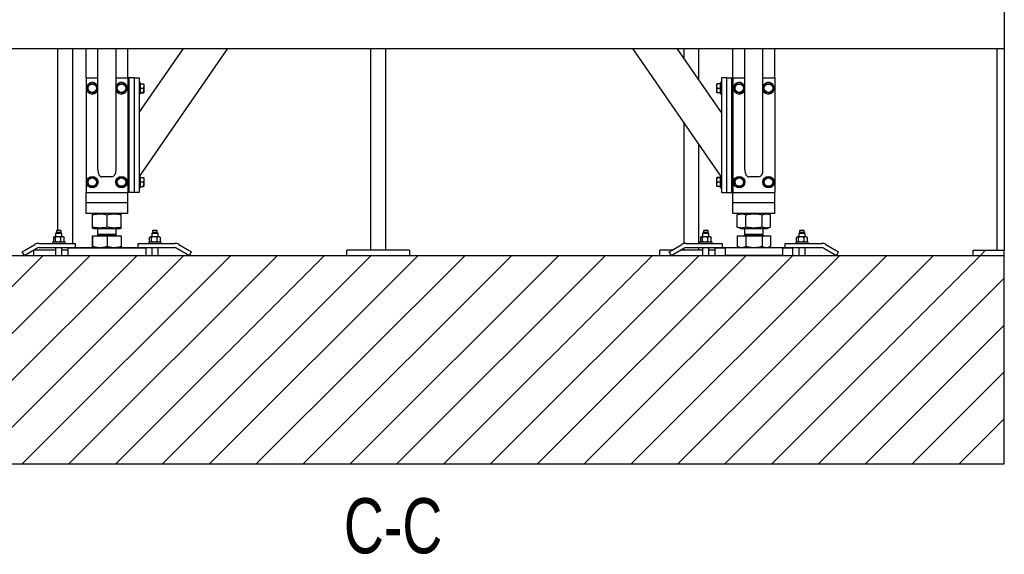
# Model space of a CAD drawing. Header units: millimetres. Extents: x 5 to 589, y 5 to 415.
# Tile 65 of 67: x 364 to 459, y 310 to 361. Entities that reach past the tile are written whole.
import ezdxf

# ---------------------------------------------------------------- set-up
doc = ezdxf.new("R2010")
doc.units = ezdxf.units.MM
doc.layers.add('NOTES', color=6, linetype='Continuous')
doc.layers.add('TRAIT-FINS', color=9, linetype='Continuous')
doc.layers.add('TRAIT-FORT', color=4, linetype='Continuous', lineweight=25)
doc.styles.add('SLDTEXTSTYLE0', font='TXT', dxfattribs={"width": 0.75})

# ---------------------------------------------------------------- blocks, each defined once
blk = doc.blocks.new('SW_HATCH_0')
at = {"layer": 'TRAIT-FINS', "color": 0}
for p, q in [((116.743, 0), (116.243, -0.5)), ((26.441, -0.5), (6.441, -20.5)), ((30.931, -0.5), (10.931, -20.5)), ((35.421, -0.5), (15.421, -20.5)), ((39.911, -0.5), (19.911, -20.5)), ((44.401, -0.5), (24.401, -20.5)), ((48.891, -0.5), (28.891, -20.5)), ((53.382, -0.5), (33.382, -20.5)), ((57.872, -0.5), (37.872, -20.5)), ((62.362, -0.5), (42.362, -20.5)), ((66.852, -0.5), (46.852, -20.5)), ((71.342, -0.5), (51.342, -20.5)), ((75.832, -0.5), (55.832, -20.5)), ((80.322, -0.5), (60.322, -20.5)), ((84.812, -0.5), (64.812, -20.5)), ((89.303, -0.5), (69.303, -20.5)), ((93.793, -0.5), (73.793, -20.5)), ((98.283, -0.5), (78.283, -20.5)), ((102.773, -0.5), (82.773, -20.5)), ((107.263, -0.5), (87.263, -20.5)), ((111.753, -0.5), (91.753, -20.5)), ((116.243, -0.5), (96.243, -20.5)), ((118.532, -2.701), (100.733, -20.5)), ((118.532, -7.191), (105.224, -20.5)), ((118.532, -11.682), (109.714, -20.5)), ((118.532, -16.172), (114.204, -20.5))]:
    blk.add_line(p, q, dxfattribs=at)

msp = doc.modelspace()

# ---------------------------------------------------------------- linework, layer by layer
at = {"layer": 'TRAIT-FORT', "color": 4, "linetype": 'Continuous', "lineweight": 25}
for p, q in [((458.687, 362.065), (458.687, 358.26)), ((338.687, 358.26), (458.687, 358.26)), ((367.962, 358.26), (367.962, 340.787)), ((369.412, 339.562), (369.412, 358.26)), ((370.687, 355.437), (370.687, 358.26)), ((371.812, 346.642), (371.812, 358.26)), ((373.562, 346.642), (373.562, 358.26)), ((374.687, 355.437), (374.687, 358.26)), ((375.787, 352.105), (380.028, 358.26)), ((375.821, 345.987), (384.279, 358.26)), ((397.962, 358.26), (397.962, 338.912)), ((399.412, 338.912), (399.412, 358.26)), ((431.552, 345.987), (423.094, 358.26)), ((431.587, 352.105), (427.345, 358.26)), ((427.962, 358.26), (427.962, 357.365)), ((429.412, 355.261), (429.412, 358.26)), ((432.687, 355.437), (432.687, 358.26)), ((433.812, 346.642), (433.812, 358.26)), ((435.562, 346.642), (435.562, 358.26)), ((436.687, 355.437), (436.687, 358.26)), ((457.962, 358.26), (457.962, 338.912)), ((458.687, 358.26), (458.687, 338.912)), ((370.687, 355.437), (371.812, 355.437)), ((370.687, 355.437), (370.687, 344.437)), ((373.562, 355.437), (374.687, 355.437)), ((374.687, 355.437), (374.787, 355.437)), ((374.687, 355.437), (374.687, 344.437)), ((374.787, 355.437), (374.787, 344.437)), ((375.287, 355.437), (374.787, 355.437)), ((375.287, 355.437), (375.287, 344.437)), ((375.287, 355.437), (375.787, 355.437)), ((375.787, 355.437), (375.787, 344.437)), ((375.887, 354.987), (375.787, 354.987)), ((375.887, 354.987), (375.887, 354.455)), ((375.887, 354.872), (376.186, 354.872)), ((376.237, 354.841), (376.224, 354.864)), ((376.237, 354.841), (376.237, 354.249)), ((431.15, 354.864), (431.137, 354.841)), ((431.137, 354.034), (431.137, 354.841)), ((431.487, 354.872), (431.187, 354.872)), ((431.487, 354.853), (431.187, 354.853)), ((431.587, 354.987), (431.487, 354.987)), ((431.487, 353.887), (431.487, 354.987)), ((431.587, 355.437), (431.587, 344.437)), ((432.087, 355.437), (431.587, 355.437)), ((432.087, 344.437), (432.087, 355.437)), ((432.087, 355.437), (432.587, 355.437)), ((432.587, 344.437), (432.587, 355.437)), ((432.587, 355.437), (432.687, 355.437)), ((432.687, 355.437), (432.687, 344.437)), ((432.687, 355.437), (433.812, 355.437)), ((435.562, 355.437), (436.687, 355.437)), ((436.687, 355.437), (436.687, 344.437)), ((375.787, 353.887), (375.887, 353.887)), ((375.887, 354.456), (376.186, 354.456)), ((375.887, 354.455), (375.887, 353.887)), ((375.887, 354.022), (376.186, 354.022)), ((375.887, 354.003), (376.186, 354.003)), ((376.224, 354.011), (376.237, 354.034)), ((376.237, 354.249), (376.237, 354.034)), ((431.137, 354.034), (431.15, 354.011)), ((431.487, 354.419), (431.187, 354.419)), ((431.487, 354.003), (431.187, 354.003)), ((431.487, 353.887), (431.587, 353.887)), ((427.962, 351.197), (427.962, 339.53)), ((429.412, 339.562), (429.412, 349.093)), ((373.162, 345.937), (372.212, 345.937)), ((375.887, 345.987), (375.787, 345.987)), ((375.887, 345.987), (375.887, 345.455)), ((375.887, 345.872), (376.186, 345.872)), ((375.887, 345.456), (376.186, 345.456)), ((375.887, 345.455), (375.887, 344.887)), ((376.237, 345.841), (376.224, 345.864)), ((376.237, 345.841), (376.237, 345.249)), ((431.15, 345.864), (431.137, 345.841)), ((431.137, 345.034), (431.137, 345.841)), ((431.487, 345.872), (431.187, 345.872)), ((431.487, 345.853), (431.187, 345.853)), ((431.487, 345.419), (431.187, 345.419)), ((431.587, 345.987), (431.487, 345.987)), ((431.487, 344.887), (431.487, 345.987)), ((435.162, 345.937), (434.212, 345.937)), ((370.687, 343.437), (370.687, 344.437)), ((370.687, 344.437), (374.687, 344.437)), ((374.787, 344.437), (374.687, 344.437)), ((374.687, 343.437), (374.687, 344.437)), ((375.287, 344.437), (374.787, 344.437)), ((375.787, 344.437), (375.287, 344.437)), ((375.787, 344.887), (375.887, 344.887)), ((375.887, 345.022), (376.186, 345.022)), ((375.887, 345.003), (376.186, 345.003)), ((376.224, 345.011), (376.237, 345.034)), ((376.237, 345.249), (376.237, 345.034)), ((431.137, 345.034), (431.15, 345.011)), ((431.487, 345.003), (431.187, 345.003)), ((431.487, 344.887), (431.587, 344.887)), ((431.587, 344.437), (432.087, 344.437)), ((432.087, 344.437), (432.587, 344.437)), ((432.687, 344.437), (432.587, 344.437)), ((432.687, 343.437), (432.687, 344.437)), ((432.687, 344.437), (436.687, 344.437)), ((436.687, 343.437), (436.687, 344.437)), ((370.687, 342.437), (370.687, 343.437)), ((371.087, 343.437), (370.687, 343.437)), ((374.287, 343.437), (371.087, 343.437)), ((374.687, 343.437), (374.287, 343.437)), ((374.687, 342.437), (374.687, 343.437)), ((432.687, 342.437), (432.687, 343.437)), ((433.087, 343.437), (432.687, 343.437)), ((436.287, 343.437), (433.087, 343.437)), ((436.687, 343.437), (436.287, 343.437)), ((436.687, 342.437), (436.687, 343.437)), ((371.087, 342.437), (370.687, 342.437)), ((374.287, 342.437), (371.087, 342.437)), ((371.302, 341.119), (371.302, 342.306)), ((371.425, 342.437), (371.311, 342.391)), ((371.321, 341.119), (371.321, 342.306)), ((372.706, 341.119), (372.706, 342.306)), ((374.063, 342.391), (373.948, 342.437)), ((374.071, 341.119), (374.071, 342.306)), ((374.687, 342.437), (374.287, 342.437)), ((433.087, 342.437), (432.687, 342.437)), ((436.287, 342.437), (433.087, 342.437)), ((433.111, 342.31), (433.099, 342.306)), ((433.099, 341.119), (433.099, 342.306)), ((433.425, 342.437), (433.11, 342.31)), ((433.909, 341.119), (433.909, 342.306)), ((435.497, 341.119), (435.497, 342.306)), ((436.263, 342.31), (435.948, 342.437)), ((436.274, 341.119), (436.274, 342.306)), ((436.687, 342.437), (436.287, 342.437)), ((367.877, 340.787), (367.852, 340.762)), ((367.852, 340.762), (367.852, 340.587)), ((368.302, 340.762), (367.852, 340.762)), ((368.277, 340.787), (367.877, 340.787)), ((368.302, 340.762), (368.277, 340.787)), ((368.302, 340.587), (368.302, 340.762)), ((371.311, 341.034), (371.425, 340.987)), ((371.425, 340.987), (373.948, 340.987)), ((371.787, 340.987), (371.787, 340.446)), ((373.587, 340.446), (373.587, 340.987)), ((373.948, 340.987), (374.062, 341.034)), ((377.096, 340.787), (377.071, 340.762)), ((377.071, 340.762), (377.071, 340.587)), ((377.467, 340.762), (377.071, 340.762)), ((377.448, 340.787), (377.096, 340.787)), ((377.496, 340.787), (377.448, 340.787)), ((377.521, 340.762), (377.467, 340.762)), ((377.521, 340.762), (377.496, 340.787)), ((377.521, 340.587), (377.521, 340.762)), ((429.877, 340.787), (429.852, 340.762)), ((429.852, 340.762), (429.852, 340.587)), ((430.302, 340.762), (429.852, 340.762)), ((430.277, 340.787), (429.877, 340.787)), ((430.302, 340.762), (430.277, 340.787)), ((430.302, 340.587), (430.302, 340.762)), ((433.099, 341.119), (433.111, 341.115)), ((433.11, 341.115), (433.425, 340.987)), ((433.425, 340.987), (435.948, 340.987)), ((433.787, 340.987), (433.787, 340.446)), ((435.587, 340.446), (435.587, 340.987)), ((435.948, 340.987), (436.263, 341.115)), ((439.096, 340.787), (439.071, 340.762)), ((439.071, 340.762), (439.071, 340.587)), ((439.467, 340.762), (439.071, 340.762)), ((439.448, 340.787), (439.096, 340.787)), ((439.496, 340.787), (439.448, 340.787)), ((439.521, 340.762), (439.467, 340.762)), ((439.521, 340.762), (439.496, 340.787)), ((439.521, 340.587), (439.521, 340.762)), ((367.477, 339.687), (367.477, 339.562)), ((368.535, 339.687), (367.477, 339.687)), ((367.566, 340.137), (367.566, 339.737)), ((367.627, 340.187), (367.599, 340.167)), ((367.599, 339.708), (367.627, 339.687)), ((367.654, 340.187), (367.627, 340.187)), ((367.997, 340.187), (367.654, 340.187)), ((367.741, 340.137), (367.741, 339.737)), ((367.852, 340.587), (367.777, 340.512)), ((367.777, 340.512), (367.777, 340.187)), ((368.377, 340.512), (367.777, 340.512)), ((368.302, 340.587), (367.852, 340.587)), ((368.42, 340.187), (367.997, 340.187)), ((368.252, 340.137), (368.252, 339.737)), ((368.377, 340.512), (368.302, 340.587)), ((368.377, 340.187), (368.377, 340.512)), ((368.527, 340.187), (368.42, 340.187)), ((368.556, 340.167), (368.527, 340.187)), ((368.527, 339.687), (368.556, 339.708)), ((368.677, 339.687), (368.535, 339.687)), ((368.589, 339.737), (368.589, 340.137)), ((368.677, 339.562), (368.677, 339.687)), ((371.302, 340.277), (371.302, 339.285)), ((371.302, 340.277), (371.321, 340.277)), ((371.321, 339.285), (371.321, 340.277)), ((371.321, 340.277), (372.706, 340.277)), ((371.409, 340.287), (371.409, 340.277)), ((371.409, 340.287), (373.339, 340.287)), ((371.895, 340.446), (371.787, 340.337)), ((371.787, 340.446), (373.146, 340.446)), ((371.787, 340.337), (373.587, 340.337)), ((372.706, 340.277), (372.706, 339.285)), ((372.706, 340.277), (374.071, 340.277)), ((373.146, 340.446), (373.587, 340.446)), ((373.339, 340.287), (373.964, 340.287)), ((373.587, 340.337), (373.478, 340.446)), ((373.964, 340.277), (373.964, 340.287)), ((374.071, 340.277), (374.071, 339.285)), ((376.696, 339.687), (376.696, 339.562)), ((377.896, 339.687), (376.696, 339.687)), ((376.784, 339.737), (376.784, 340.137)), ((376.846, 340.187), (376.817, 340.167)), ((376.817, 339.708), (376.846, 339.687)), ((376.872, 340.187), (376.846, 340.187)), ((377.215, 340.187), (376.872, 340.187)), ((376.959, 339.737), (376.959, 340.137)), ((377.071, 340.587), (376.996, 340.512)), ((376.996, 340.512), (376.996, 340.187)), ((377.524, 340.512), (376.996, 340.512)), ((377.467, 340.587), (377.071, 340.587)), ((377.639, 340.187), (377.215, 340.187)), ((377.521, 340.587), (377.467, 340.587)), ((377.471, 340.137), (377.471, 339.737)), ((377.596, 340.512), (377.521, 340.587)), ((377.596, 340.512), (377.524, 340.512)), ((377.596, 340.187), (377.596, 340.512)), ((377.746, 340.187), (377.639, 340.187)), ((377.774, 340.167), (377.746, 340.187)), ((377.746, 339.687), (377.774, 339.708)), ((377.807, 340.137), (377.807, 339.737)), ((377.896, 339.562), (377.896, 339.687)), ((429.477, 339.687), (429.477, 339.562)), ((430.535, 339.687), (429.477, 339.687)), ((429.566, 340.137), (429.566, 339.737)), ((429.627, 340.187), (429.599, 340.167)), ((429.599, 339.708), (429.627, 339.687)), ((429.654, 340.187), (429.627, 340.187)), ((429.997, 340.187), (429.654, 340.187)), ((429.741, 340.137), (429.741, 339.737)), ((429.852, 340.587), (429.777, 340.512)), ((429.777, 340.512), (429.777, 340.187)), ((430.377, 340.512), (429.777, 340.512)), ((430.302, 340.587), (429.852, 340.587)), ((430.42, 340.187), (429.997, 340.187)), ((430.252, 340.137), (430.252, 339.737)), ((430.377, 340.512), (430.302, 340.587)), ((430.377, 340.187), (430.377, 340.512)), ((430.527, 340.187), (430.42, 340.187)), ((430.556, 340.167), (430.527, 340.187)), ((430.527, 339.687), (430.556, 339.708)), ((430.677, 339.687), (430.535, 339.687)), ((430.589, 339.737), (430.589, 340.137)), ((430.677, 339.562), (430.677, 339.687)), ((433.099, 340.277), (433.099, 339.285)), ((433.099, 340.277), (433.909, 340.277)), ((433.409, 340.287), (433.409, 340.277)), ((433.409, 340.287), (433.588, 340.287)), ((433.588, 340.287), (435.964, 340.287)), ((433.895, 340.446), (433.787, 340.337)), ((433.787, 340.446), (433.913, 340.446)), ((433.787, 340.337), (435.146, 340.337)), ((433.909, 340.277), (433.909, 339.285)), ((433.909, 340.277), (435.497, 340.277)), ((433.913, 340.446), (435.587, 340.446)), ((435.146, 340.337), (435.587, 340.337)), ((435.587, 340.337), (435.478, 340.446)), ((435.497, 340.277), (435.497, 339.285)), ((435.497, 340.277), (436.274, 340.277)), ((435.964, 340.277), (435.964, 340.287)), ((436.274, 340.277), (436.274, 339.285)), ((438.696, 339.687), (438.696, 339.562)), ((439.896, 339.687), (438.696, 339.687)), ((438.784, 339.737), (438.784, 340.137)), ((438.846, 340.187), (438.817, 340.167)), ((438.817, 339.708), (438.846, 339.687)), ((438.872, 340.187), (438.846, 340.187)), ((439.215, 340.187), (438.872, 340.187)), ((438.959, 339.737), (438.959, 340.137)), ((439.071, 340.587), (438.996, 340.512)), ((438.996, 340.512), (438.996, 340.187)), ((439.524, 340.512), (438.996, 340.512)), ((439.467, 340.587), (439.071, 340.587)), ((439.639, 340.187), (439.215, 340.187)), ((439.521, 340.587), (439.467, 340.587)), ((439.471, 340.137), (439.471, 339.737)), ((439.596, 340.512), (439.521, 340.587)), ((439.596, 340.512), (439.524, 340.512)), ((439.596, 340.187), (439.596, 340.512)), ((439.746, 340.187), (439.639, 340.187)), ((439.774, 340.167), (439.746, 340.187)), ((439.746, 339.687), (439.774, 339.708)), ((439.807, 340.137), (439.807, 339.737)), ((439.896, 339.562), (439.896, 339.687)), ((364.58, 338.759), (364.797, 338.884)), ((364.78, 338.412), (364.58, 338.759)), ((364.797, 338.884), (365.787, 339.455)), ((364.997, 338.537), (365.987, 339.109)), ((365.687, 338.412), (365.687, 338.912)), ((366.187, 338.912), (365.687, 338.912)), ((366.187, 339.562), (369.187, 339.562)), ((366.187, 339.162), (369.187, 339.162)), ((367.777, 338.912), (366.187, 338.912)), ((367.777, 339.162), (367.777, 338.412)), ((368.377, 338.412), (368.377, 339.162)), ((368.937, 338.912), (368.377, 338.912)), ((368.987, 339.162), (368.937, 339.112)), ((368.937, 339.112), (368.937, 338.412)), ((376.437, 339.112), (368.937, 339.112)), ((369.187, 339.562), (369.687, 339.562)), ((369.187, 339.162), (369.299, 339.162)), ((369.299, 339.162), (376.074, 339.162)), ((369.687, 339.162), (369.687, 339.562)), ((375.687, 339.162), (375.687, 339.562)), ((375.687, 339.562), (376.187, 339.562)), ((376.074, 339.162), (376.187, 339.162)), ((376.187, 339.562), (379.187, 339.562)), ((376.187, 339.162), (379.187, 339.162)), ((376.437, 339.112), (376.387, 339.162)), ((376.437, 338.412), (376.437, 339.112)), ((376.996, 339.162), (376.996, 338.412)), ((377.596, 338.412), (377.596, 339.162)), ((379.387, 339.109), (380.376, 338.537)), ((379.587, 339.455), (380.576, 338.884)), ((380.576, 338.884), (380.793, 338.759)), ((380.593, 338.412), (380.793, 338.759)), ((395.687, 338.412), (395.687, 338.912)), ((396.187, 338.912), (395.687, 338.912)), ((401.187, 338.912), (396.187, 338.912)), ((401.687, 338.912), (401.187, 338.912)), ((401.687, 338.912), (401.687, 338.412)), ((425.687, 338.412), (425.687, 338.912)), ((426.187, 338.912), (425.687, 338.912)), ((426.846, 338.912), (426.187, 338.912)), ((426.58, 338.759), (426.797, 338.884)), ((426.78, 338.412), (426.58, 338.759)), ((426.797, 338.884), (427.787, 339.455)), ((426.997, 338.537), (427.987, 339.109)), ((429.777, 338.912), (427.646, 338.912)), ((427.962, 339.094), (427.962, 338.912)), ((428.187, 339.562), (431.187, 339.562)), ((428.187, 339.162), (431.187, 339.162)), ((429.412, 338.912), (429.412, 339.162)), ((429.777, 339.162), (429.777, 338.412)), ((430.377, 338.412), (430.377, 339.162)), ((430.937, 338.912), (430.377, 338.912)), ((430.987, 339.162), (430.937, 339.112)), ((430.937, 339.112), (430.937, 338.412)), ((431.949, 339.112), (430.937, 339.112)), ((431.187, 339.562), (431.687, 339.562)), ((431.187, 339.162), (431.299, 339.162)), ((431.299, 339.162), (432.017, 339.162)), ((431.687, 339.162), (431.687, 339.562)), ((431.954, 338.412), (431.954, 339.112)), ((432.024, 339.162), (437.35, 339.162)), ((433.11, 339.28), (433.099, 339.285)), ((433.109, 339.279), (433.312, 339.162)), ((436.062, 339.162), (436.264, 339.279)), ((437.35, 339.162), (437.419, 339.112)), ((437.35, 339.162), (438.049, 339.162)), ((437.419, 339.112), (437.419, 338.412)), ((438.094, 339.112), (437.424, 339.112)), ((437.687, 339.162), (437.687, 339.562)), ((437.687, 339.562), (438.187, 339.562)), ((438.049, 339.162), (438.074, 339.162)), ((438.074, 339.162), (438.187, 339.162)), ((438.437, 339.112), (438.094, 339.112)), ((438.187, 339.562), (441.187, 339.562)), ((438.187, 339.162), (441.187, 339.162)), ((438.437, 339.112), (438.387, 339.162)), ((438.437, 338.412), (438.437, 339.112)), ((438.996, 339.162), (438.996, 338.412)), ((439.596, 338.412), (439.596, 339.162)), ((441.387, 339.109), (442.376, 338.537)), ((441.587, 339.455), (442.576, 338.884)), ((442.576, 338.884), (442.793, 338.759)), ((442.593, 338.412), (442.793, 338.759)), ((455.687, 338.912), (458.687, 338.912)), ((455.687, 338.412), (455.687, 338.912)), ((458.687, 338.412), (458.687, 338.912)), ((338.687, 338.412), (458.687, 338.412)), ((364.78, 338.412), (364.997, 338.537)), ((380.376, 338.537), (380.593, 338.412)), ((426.78, 338.412), (426.997, 338.537)), ((437.419, 338.412), (431.954, 338.412)), ((442.376, 338.537), (442.593, 338.412)), ((455.687, 338.412), (458.687, 338.412)), ((458.687, 318.412), (458.687, 338.412)), ((338.687, 318.412), (458.687, 318.412))]:
    msp.add_line(p, q, dxfattribs=at)
for centre, radius in [((371.287, 354.437), 0.404), ((374.087, 354.437), 0.404), ((433.287, 354.437), 0.404), ((436.087, 354.437), 0.404), ((371.287, 345.437), 0.55), ((371.287, 345.437), 0.404), ((374.087, 345.437), 0.55), ((374.087, 345.437), 0.404), ((433.287, 345.437), 0.55), ((433.287, 345.437), 0.404), ((436.087, 345.437), 0.55), ((436.087, 345.437), 0.404)]:
    msp.add_circle(centre, radius, dxfattribs=at)
for centre, radius, start, end in [((371.287, 354.437), 0.55, 17.34144, 178.17312), ((374.087, 354.437), 0.55, 197.34144, 162.65856), ((433.287, 354.437), 0.55, 17.34144, 178.17312), ((436.087, 354.437), 0.55, 197.34144, 162.65856), ((371.287, 354.437), 0.55, 178.17312, 342.65856), ((433.287, 354.437), 0.55, 178.17312, 342.65856), ((371.737, 340.337), 0.05, 270, 0), ((373.637, 340.337), 0.05, 180, 270), ((433.737, 340.337), 0.05, 270, 0), ((435.637, 340.337), 0.05, 180, 270), ((366.187, 338.762), 0.8, 90, 120), ((366.187, 338.762), 0.4, 90, 120), ((379.187, 338.762), 0.8, 60, 90), ((379.187, 338.762), 0.4, 60, 90), ((428.187, 338.762), 0.8, 90, 120), ((428.187, 338.762), 0.4, 90, 120), ((441.187, 338.762), 0.8, 60, 90), ((441.187, 338.762), 0.4, 60, 90)]:
    msp.add_arc(centre, radius, start, end, dxfattribs=at)
for centre, start_param, end_param in [((372.212, 346.642), 1.570796, 3.141593), ((373.162, 346.642), 3.141593, 4.712389), ((434.212, 346.642), 1.570796, 3.141593), ((435.162, 346.642), 3.141593, 4.712389)]:
    msp.add_ellipse(centre, major_axis=(0, 0.705), ratio=0.567473, start_param=start_param, end_param=end_param, dxfattribs=at)
for points, knots in [([(371.058, 354.872), (371.035, 354.836), (370.989, 354.763), (370.921, 354.655), (370.856, 354.552), (370.816, 354.488), (370.796, 354.456)], [0, 0, 0, 0, 0.264605, 0.534948, 0.765343, 1, 1, 1, 1]), ([(371.058, 354.872), (371.1, 354.87), (371.186, 354.867), (371.314, 354.862), (371.436, 354.857), (371.51, 354.854), (371.548, 354.853)], [0, 0, 0, 0, 0.264605, 0.534948, 0.765343, 1, 1, 1, 1]), ([(371.777, 354.419), (371.748, 354.474), (371.7, 354.565), (371.63, 354.698), (371.583, 354.787), (371.556, 354.838), (371.548, 354.853)], [0, 0, 0, 0, 0.385549, 0.637642, 0.896546, 1, 1, 1, 1]), ([(373.858, 354.872), (373.835, 354.836), (373.789, 354.763), (373.721, 354.655), (373.656, 354.552), (373.616, 354.488), (373.596, 354.456)], [0, 0, 0, 0, 0.264605, 0.534948, 0.765343, 1, 1, 1, 1]), ([(373.858, 354.872), (373.9, 354.87), (373.986, 354.867), (374.114, 354.862), (374.236, 354.857), (374.31, 354.854), (374.348, 354.853)], [0, 0, 0, 0, 0.264605, 0.534948, 0.765343, 1, 1, 1, 1]), ([(374.577, 354.419), (374.548, 354.474), (374.5, 354.565), (374.43, 354.698), (374.383, 354.787), (374.356, 354.838), (374.348, 354.853)], [0, 0, 0, 0, 0.385549, 0.637642, 0.896546, 1, 1, 1, 1]), ([(376.186, 354.872), (376.197, 354.836), (376.219, 354.763), (376.228, 354.655), (376.216, 354.552), (376.196, 354.488), (376.186, 354.456)], [0, 0, 0, 0, 0.264605, 0.534948, 0.765343, 1, 1, 1, 1]), ([(376.186, 354.872), (376.198, 354.87), (376.218, 354.867), (376.221, 354.864), (376.222, 354.863)], [0, 0, 0, 0, 0.566668, 1, 1, 1, 1]), ([(431.187, 354.419), (431.172, 354.474), (431.146, 354.565), (431.149, 354.698), (431.166, 354.787), (431.182, 354.838), (431.187, 354.853)], [0, 0, 0, 0, 0.3855495, 0.6376419, 0.8965462, 1, 1, 1, 1]), ([(431.187, 354.872), (431.176, 354.87), (431.154, 354.867), (431.146, 354.862), (431.157, 354.857), (431.177, 354.854), (431.187, 354.853)], [0, 0, 0, 0, 0.264605, 0.534948, 0.765343, 1, 1, 1, 1]), ([(433.058, 354.872), (433.035, 354.836), (432.989, 354.763), (432.921, 354.655), (432.856, 354.552), (432.816, 354.488), (432.796, 354.456)], [0, 0, 0, 0, 0.264605, 0.534948, 0.765343, 1, 1, 1, 1]), ([(433.058, 354.872), (433.1, 354.87), (433.186, 354.867), (433.314, 354.862), (433.436, 354.857), (433.51, 354.854), (433.548, 354.853)], [0, 0, 0, 0, 0.264605, 0.534948, 0.765343, 1, 1, 1, 1]), ([(433.777, 354.419), (433.748, 354.474), (433.7, 354.565), (433.63, 354.698), (433.583, 354.787), (433.556, 354.838), (433.548, 354.853)], [0, 0, 0, 0, 0.385549, 0.637642, 0.896546, 1, 1, 1, 1]), ([(435.858, 354.872), (435.835, 354.836), (435.789, 354.763), (435.721, 354.655), (435.656, 354.552), (435.616, 354.488), (435.596, 354.456)], [0, 0, 0, 0, 0.264605, 0.534948, 0.765343, 1, 1, 1, 1]), ([(435.858, 354.872), (435.9, 354.87), (435.986, 354.867), (436.114, 354.862), (436.236, 354.857), (436.31, 354.854), (436.348, 354.853)], [0, 0, 0, 0, 0.264605, 0.534948, 0.765343, 1, 1, 1, 1]), ([(436.577, 354.419), (436.548, 354.474), (436.5, 354.565), (436.43, 354.698), (436.383, 354.787), (436.356, 354.838), (436.348, 354.853)], [0, 0, 0, 0, 0.385549, 0.637642, 0.896546, 1, 1, 1, 1]), ([(371.025, 354.022), (370.996, 354.077), (370.948, 354.169), (370.878, 354.301), (370.831, 354.39), (370.804, 354.442), (370.796, 354.456)], [0, 0, 0, 0, 0.385549, 0.637642, 0.896546, 1, 1, 1, 1]), ([(371.515, 354.003), (371.473, 354.005), (371.387, 354.008), (371.259, 354.013), (371.137, 354.018), (371.063, 354.021), (371.025, 354.022)], [0, 0, 0, 0, 0.264605, 0.534948, 0.765343, 1, 1, 1, 1]), ([(371.515, 354.003), (371.538, 354.039), (371.584, 354.112), (371.652, 354.22), (371.717, 354.323), (371.757, 354.387), (371.777, 354.419)], [0, 0, 0, 0, 0.2646049, 0.5349477, 0.7653431, 1, 1, 1, 1]), ([(373.825, 354.022), (373.796, 354.077), (373.748, 354.169), (373.678, 354.301), (373.631, 354.39), (373.604, 354.442), (373.596, 354.456)], [0, 0, 0, 0, 0.385549, 0.637642, 0.896546, 1, 1, 1, 1]), ([(374.315, 354.003), (374.273, 354.005), (374.187, 354.008), (374.059, 354.013), (373.937, 354.018), (373.863, 354.021), (373.825, 354.022)], [0, 0, 0, 0, 0.264605, 0.534948, 0.765343, 1, 1, 1, 1]), ([(374.315, 354.003), (374.338, 354.039), (374.384, 354.112), (374.452, 354.22), (374.517, 354.323), (374.557, 354.387), (374.577, 354.419)], [0, 0, 0, 0, 0.2646049, 0.5349477, 0.7653431, 1, 1, 1, 1]), ([(376.186, 354.022), (376.201, 354.077), (376.227, 354.169), (376.224, 354.301), (376.207, 354.39), (376.191, 354.442), (376.186, 354.456)], [0, 0, 0, 0, 0.385549, 0.637642, 0.896546, 1, 1, 1, 1]), ([(376.186, 354.003), (376.197, 354.005), (376.219, 354.008), (376.228, 354.013), (376.216, 354.018), (376.196, 354.021), (376.186, 354.022)], [0, 0, 0, 0, 0.264605, 0.534948, 0.765343, 1, 1, 1, 1]), ([(431.187, 354.003), (431.176, 354.039), (431.154, 354.112), (431.146, 354.22), (431.157, 354.323), (431.177, 354.387), (431.187, 354.419)], [0, 0, 0, 0, 0.264605, 0.534948, 0.765343, 1, 1, 1, 1]), ([(431.187, 354.003), (431.175, 354.005), (431.155, 354.008), (431.152, 354.011), (431.151, 354.012)], [0, 0, 0, 0, 0.566668, 1, 1, 1, 1]), ([(433.025, 354.022), (432.996, 354.077), (432.948, 354.169), (432.878, 354.301), (432.831, 354.39), (432.804, 354.442), (432.796, 354.456)], [0, 0, 0, 0, 0.385549, 0.637642, 0.896546, 1, 1, 1, 1]), ([(433.515, 354.003), (433.473, 354.005), (433.387, 354.008), (433.259, 354.013), (433.137, 354.018), (433.063, 354.021), (433.025, 354.022)], [0, 0, 0, 0, 0.264605, 0.534948, 0.765343, 1, 1, 1, 1]), ([(433.515, 354.003), (433.538, 354.039), (433.584, 354.112), (433.652, 354.22), (433.717, 354.323), (433.757, 354.387), (433.777, 354.419)], [0, 0, 0, 0, 0.264605, 0.534948, 0.765343, 1, 1, 1, 1]), ([(435.825, 354.022), (435.796, 354.077), (435.748, 354.169), (435.678, 354.301), (435.631, 354.39), (435.604, 354.442), (435.596, 354.456)], [0, 0, 0, 0, 0.385549, 0.637642, 0.896546, 1, 1, 1, 1]), ([(436.315, 354.003), (436.273, 354.005), (436.187, 354.008), (436.059, 354.013), (435.937, 354.018), (435.863, 354.021), (435.825, 354.022)], [0, 0, 0, 0, 0.264605, 0.534948, 0.765343, 1, 1, 1, 1]), ([(436.315, 354.003), (436.338, 354.039), (436.384, 354.112), (436.452, 354.22), (436.517, 354.323), (436.557, 354.387), (436.577, 354.419)], [0, 0, 0, 0, 0.264605, 0.534948, 0.765343, 1, 1, 1, 1]), ([(371.058, 345.872), (371.035, 345.836), (370.989, 345.763), (370.921, 345.655), (370.856, 345.552), (370.816, 345.488), (370.796, 345.456)], [0, 0, 0, 0, 0.264605, 0.534948, 0.765343, 1, 1, 1, 1]), ([(371.025, 345.022), (370.996, 345.077), (370.948, 345.169), (370.878, 345.301), (370.831, 345.39), (370.804, 345.442), (370.796, 345.456)], [0, 0, 0, 0, 0.385549, 0.637642, 0.896546, 1, 1, 1, 1]), ([(371.058, 345.872), (371.1, 345.87), (371.186, 345.867), (371.314, 345.862), (371.436, 345.857), (371.51, 345.854), (371.548, 345.853)], [0, 0, 0, 0, 0.264605, 0.534948, 0.765343, 1, 1, 1, 1]), ([(371.515, 345.003), (371.538, 345.039), (371.584, 345.112), (371.652, 345.22), (371.717, 345.323), (371.757, 345.387), (371.777, 345.419)], [0, 0, 0, 0, 0.2646049, 0.5349477, 0.7653431, 1, 1, 1, 1]), ([(371.777, 345.419), (371.748, 345.474), (371.7, 345.565), (371.63, 345.698), (371.583, 345.787), (371.556, 345.838), (371.548, 345.853)], [0, 0, 0, 0, 0.385549, 0.637642, 0.896546, 1, 1, 1, 1]), ([(373.858, 345.872), (373.835, 345.836), (373.789, 345.763), (373.721, 345.655), (373.656, 345.552), (373.616, 345.488), (373.596, 345.456)], [0, 0, 0, 0, 0.264605, 0.534948, 0.765343, 1, 1, 1, 1]), ([(373.825, 345.022), (373.796, 345.077), (373.748, 345.169), (373.678, 345.301), (373.631, 345.39), (373.604, 345.442), (373.596, 345.456)], [0, 0, 0, 0, 0.385549, 0.637642, 0.896546, 1, 1, 1, 1]), ([(373.858, 345.872), (373.9, 345.87), (373.986, 345.867), (374.114, 345.862), (374.236, 345.857), (374.31, 345.854), (374.348, 345.853)], [0, 0, 0, 0, 0.264605, 0.534948, 0.765343, 1, 1, 1, 1]), ([(374.315, 345.003), (374.338, 345.039), (374.384, 345.112), (374.452, 345.22), (374.517, 345.323), (374.557, 345.387), (374.577, 345.419)], [0, 0, 0, 0, 0.2646049, 0.5349477, 0.7653431, 1, 1, 1, 1]), ([(374.577, 345.419), (374.548, 345.474), (374.5, 345.565), (374.43, 345.698), (374.383, 345.787), (374.356, 345.838), (374.348, 345.853)], [0, 0, 0, 0, 0.385549, 0.637642, 0.896546, 1, 1, 1, 1]), ([(376.186, 345.872), (376.197, 345.836), (376.219, 345.763), (376.228, 345.655), (376.216, 345.552), (376.196, 345.488), (376.186, 345.456)], [0, 0, 0, 0, 0.264605, 0.534948, 0.765343, 1, 1, 1, 1]), ([(376.186, 345.872), (376.198, 345.87), (376.218, 345.867), (376.221, 345.864), (376.222, 345.863)], [0, 0, 0, 0, 0.566668, 1, 1, 1, 1]), ([(376.186, 345.022), (376.201, 345.077), (376.227, 345.169), (376.224, 345.301), (376.207, 345.39), (376.191, 345.442), (376.186, 345.456)], [0, 0, 0, 0, 0.385549, 0.637642, 0.896546, 1, 1, 1, 1]), ([(431.187, 345.419), (431.172, 345.474), (431.146, 345.565), (431.149, 345.698), (431.166, 345.787), (431.182, 345.838), (431.187, 345.853)], [0, 0, 0, 0, 0.3855495, 0.6376419, 0.8965462, 1, 1, 1, 1]), ([(431.187, 345.872), (431.176, 345.87), (431.154, 345.867), (431.146, 345.862), (431.157, 345.857), (431.177, 345.854), (431.187, 345.853)], [0, 0, 0, 0, 0.264605, 0.534948, 0.765343, 1, 1, 1, 1]), ([(431.187, 345.003), (431.176, 345.039), (431.154, 345.112), (431.146, 345.22), (431.157, 345.323), (431.177, 345.387), (431.187, 345.419)], [0, 0, 0, 0, 0.264605, 0.534948, 0.765343, 1, 1, 1, 1]), ([(433.058, 345.872), (433.035, 345.836), (432.989, 345.763), (432.921, 345.655), (432.856, 345.552), (432.816, 345.488), (432.796, 345.456)], [0, 0, 0, 0, 0.264605, 0.534948, 0.765343, 1, 1, 1, 1]), ([(433.025, 345.022), (432.996, 345.077), (432.948, 345.169), (432.878, 345.301), (432.831, 345.39), (432.804, 345.442), (432.796, 345.456)], [0, 0, 0, 0, 0.385549, 0.637642, 0.896546, 1, 1, 1, 1]), ([(433.058, 345.872), (433.1, 345.87), (433.186, 345.867), (433.314, 345.862), (433.436, 345.857), (433.51, 345.854), (433.548, 345.853)], [0, 0, 0, 0, 0.264605, 0.534948, 0.765343, 1, 1, 1, 1]), ([(433.515, 345.003), (433.538, 345.039), (433.584, 345.112), (433.652, 345.22), (433.717, 345.323), (433.757, 345.387), (433.777, 345.419)], [0, 0, 0, 0, 0.264605, 0.534948, 0.765343, 1, 1, 1, 1]), ([(433.777, 345.419), (433.748, 345.474), (433.7, 345.565), (433.63, 345.698), (433.583, 345.787), (433.556, 345.838), (433.548, 345.853)], [0, 0, 0, 0, 0.385549, 0.637642, 0.896546, 1, 1, 1, 1]), ([(435.858, 345.872), (435.835, 345.836), (435.789, 345.763), (435.721, 345.655), (435.656, 345.552), (435.616, 345.488), (435.596, 345.456)], [0, 0, 0, 0, 0.264605, 0.534948, 0.765343, 1, 1, 1, 1]), ([(435.825, 345.022), (435.796, 345.077), (435.748, 345.169), (435.678, 345.301), (435.631, 345.39), (435.604, 345.442), (435.596, 345.456)], [0, 0, 0, 0, 0.385549, 0.637642, 0.896546, 1, 1, 1, 1]), ([(435.858, 345.872), (435.9, 345.87), (435.986, 345.867), (436.114, 345.862), (436.236, 345.857), (436.31, 345.854), (436.348, 345.853)], [0, 0, 0, 0, 0.264605, 0.534948, 0.765343, 1, 1, 1, 1]), ([(436.315, 345.003), (436.338, 345.039), (436.384, 345.112), (436.452, 345.22), (436.517, 345.323), (436.557, 345.387), (436.577, 345.419)], [0, 0, 0, 0, 0.264605, 0.534948, 0.765343, 1, 1, 1, 1]), ([(436.577, 345.419), (436.548, 345.474), (436.5, 345.565), (436.43, 345.698), (436.383, 345.787), (436.356, 345.838), (436.348, 345.853)], [0, 0, 0, 0, 0.385549, 0.637642, 0.896546, 1, 1, 1, 1]), ([(371.515, 345.003), (371.473, 345.005), (371.387, 345.008), (371.259, 345.013), (371.137, 345.018), (371.063, 345.021), (371.025, 345.022)], [0, 0, 0, 0, 0.264605, 0.534948, 0.765343, 1, 1, 1, 1]), ([(374.315, 345.003), (374.273, 345.005), (374.187, 345.008), (374.059, 345.013), (373.937, 345.018), (373.863, 345.021), (373.825, 345.022)], [0, 0, 0, 0, 0.264605, 0.534948, 0.765343, 1, 1, 1, 1]), ([(376.186, 345.003), (376.197, 345.005), (376.219, 345.008), (376.228, 345.013), (376.216, 345.018), (376.196, 345.021), (376.186, 345.022)], [0, 0, 0, 0, 0.264605, 0.534948, 0.765343, 1, 1, 1, 1]), ([(431.187, 345.003), (431.175, 345.005), (431.155, 345.008), (431.152, 345.011), (431.151, 345.012)], [0, 0, 0, 0, 0.566668, 1, 1, 1, 1]), ([(433.515, 345.003), (433.473, 345.005), (433.387, 345.008), (433.259, 345.013), (433.137, 345.018), (433.063, 345.021), (433.025, 345.022)], [0, 0, 0, 0, 0.264605, 0.534948, 0.765343, 1, 1, 1, 1]), ([(436.315, 345.003), (436.273, 345.005), (436.187, 345.008), (436.059, 345.013), (435.937, 345.018), (435.863, 345.021), (435.825, 345.022)], [0, 0, 0, 0, 0.264605, 0.534948, 0.765343, 1, 1, 1, 1]), ([(371.302, 342.306), (371.303, 342.325), (371.306, 342.362), (371.309, 342.39), (371.312, 342.394), (371.315, 342.38), (371.318, 342.352), (371.32, 342.322), (371.321, 342.306)], [0, 0, 0, 0, 0.202068, 0.3827, 0.555315, 0.692992, 0.838894, 1, 1, 1, 1]), ([(371.321, 342.306), (371.414, 342.325), (371.589, 342.362), (371.846, 342.39), (372.075, 342.394), (372.286, 342.38), (372.492, 342.352), (372.632, 342.322), (372.706, 342.306)], [0, 0, 0, 0, 0.202068, 0.3827, 0.555315, 0.692992, 0.838894, 1, 1, 1, 1]), ([(372.706, 342.306), (372.797, 342.325), (372.969, 342.362), (373.223, 342.39), (373.449, 342.394), (373.657, 342.38), (373.86, 342.352), (373.998, 342.322), (374.071, 342.306)], [0, 0, 0, 0, 0.202068, 0.3827, 0.555315, 0.692992, 0.838894, 1, 1, 1, 1]), ([(374.071, 342.306), (374.07, 342.325), (374.067, 342.362), (374.064, 342.388), (374.062, 342.389), (374.062, 342.389)], [0, 0, 0, 0, 0.412744, 0.781701, 1, 1, 1, 1]), ([(433.099, 342.306), (433.153, 342.325), (433.255, 342.362), (433.406, 342.39), (433.54, 342.394), (433.664, 342.38), (433.784, 342.352), (433.866, 342.322), (433.909, 342.306)], [0, 0, 0, 0, 0.202068, 0.3827, 0.555315, 0.692992, 0.838894, 1, 1, 1, 1]), ([(433.909, 342.306), (434.015, 342.325), (434.216, 342.362), (434.511, 342.39), (434.773, 342.394), (435.016, 342.38), (435.252, 342.352), (435.413, 342.322), (435.497, 342.306)], [0, 0, 0, 0, 0.202068, 0.3827, 0.555315, 0.692992, 0.838894, 1, 1, 1, 1]), ([(435.497, 342.306), (435.549, 342.325), (435.647, 342.362), (435.792, 342.39), (435.92, 342.394), (436.039, 342.38), (436.15, 342.353), (436.225, 342.324), (436.262, 342.31)], [0, 0, 0, 0, 0.205279, 0.388781, 0.564138, 0.704003, 0.852224, 1, 1, 1, 1]), ([(371.321, 341.119), (371.32, 341.1), (371.318, 341.063), (371.314, 341.035), (371.311, 341.031), (371.308, 341.045), (371.305, 341.073), (371.303, 341.103), (371.302, 341.119)], [0, 0, 0, 0, 0.202068, 0.3827, 0.555315, 0.692992, 0.838894, 1, 1, 1, 1]), ([(372.706, 341.119), (372.613, 341.1), (372.438, 341.063), (372.181, 341.035), (371.952, 341.031), (371.741, 341.045), (371.535, 341.073), (371.395, 341.103), (371.321, 341.119)], [0, 0, 0, 0, 0.202068, 0.3827, 0.555315, 0.692992, 0.838894, 1, 1, 1, 1]), ([(374.071, 341.119), (373.98, 341.1), (373.807, 341.063), (373.553, 341.035), (373.328, 341.031), (373.119, 341.045), (372.917, 341.073), (372.778, 341.103), (372.706, 341.119)], [0, 0, 0, 0, 0.202068, 0.3827, 0.555315, 0.692992, 0.838894, 1, 1, 1, 1]), ([(374.062, 341.036), (374.062, 341.035), (374.063, 341.033), (374.065, 341.046), (374.068, 341.073), (374.07, 341.103), (374.071, 341.119)], [0, 0, 0, 0, 0.091747, 0.372947, 0.670947, 1, 1, 1, 1]), ([(433.909, 341.119), (433.855, 341.1), (433.753, 341.063), (433.602, 341.035), (433.468, 341.031), (433.344, 341.045), (433.224, 341.073), (433.142, 341.103), (433.099, 341.119)], [0, 0, 0, 0, 0.202068, 0.3827, 0.555315, 0.692992, 0.838894, 1, 1, 1, 1]), ([(435.497, 341.119), (435.391, 341.1), (435.19, 341.063), (434.895, 341.035), (434.633, 341.031), (434.39, 341.045), (434.155, 341.073), (433.994, 341.103), (433.909, 341.119)], [0, 0, 0, 0, 0.202068, 0.3827, 0.555315, 0.692992, 0.838894, 1, 1, 1, 1]), ([(436.262, 341.115), (436.214, 341.097), (436.12, 341.062), (435.98, 341.035), (435.851, 341.031), (435.732, 341.045), (435.617, 341.073), (435.538, 341.103), (435.497, 341.119)], [0, 0, 0, 0, 0.189409, 0.372906, 0.54826, 0.688121, 0.836338, 1, 1, 1, 1]), ([(367.654, 340.187), (367.641, 340.186), (367.616, 340.182), (367.587, 340.159), (367.571, 340.142), (367.566, 340.137)], [0, 0, 0, 0, 0.413688, 0.838028, 1, 1, 1, 1]), ([(367.654, 339.687), (367.641, 339.689), (367.616, 339.693), (367.587, 339.716), (367.571, 339.733), (367.566, 339.737)], [0, 0, 0, 0, 0.413688, 0.838028, 1, 1, 1, 1]), ([(367.741, 340.137), (367.727, 340.151), (367.699, 340.179), (367.669, 340.185), (367.654, 340.187)], [0, 0, 0, 0, 0.493244, 1, 1, 1, 1]), ([(367.741, 339.737), (367.727, 339.724), (367.699, 339.696), (367.669, 339.69), (367.654, 339.687)], [0, 0, 0, 0, 0.4932444, 1, 1, 1, 1]), ([(367.997, 340.187), (367.961, 340.186), (367.888, 340.182), (367.803, 340.159), (367.754, 340.142), (367.741, 340.137)], [0, 0, 0, 0, 0.413688, 0.8380277, 1, 1, 1, 1]), ([(367.997, 339.687), (367.961, 339.689), (367.888, 339.693), (367.803, 339.716), (367.754, 339.733), (367.741, 339.737)], [0, 0, 0, 0, 0.413688, 0.838028, 1, 1, 1, 1]), ([(368.252, 340.137), (368.211, 340.151), (368.128, 340.179), (368.041, 340.185), (367.997, 340.187)], [0, 0, 0, 0, 0.493244, 1, 1, 1, 1]), ([(368.252, 339.737), (368.211, 339.724), (368.128, 339.696), (368.041, 339.69), (367.997, 339.687)], [0, 0, 0, 0, 0.493244, 1, 1, 1, 1]), ([(368.42, 340.187), (368.397, 340.186), (368.349, 340.182), (368.293, 340.159), (368.261, 340.142), (368.252, 340.137)], [0, 0, 0, 0, 0.413688, 0.8380277, 1, 1, 1, 1]), ([(368.42, 339.687), (368.397, 339.689), (368.349, 339.693), (368.293, 339.716), (368.261, 339.733), (368.252, 339.737)], [0, 0, 0, 0, 0.413688, 0.838028, 1, 1, 1, 1]), ([(368.589, 340.137), (368.562, 340.151), (368.507, 340.179), (368.45, 340.185), (368.42, 340.187)], [0, 0, 0, 0, 0.4932444, 1, 1, 1, 1]), ([(368.589, 339.737), (368.562, 339.724), (368.507, 339.696), (368.45, 339.69), (368.42, 339.687)], [0, 0, 0, 0, 0.4932444, 1, 1, 1, 1]), ([(368.555, 340.165), (368.562, 340.161), (368.573, 340.154), (368.584, 340.142), (368.589, 340.137)], [0, 0, 0, 0, 0.581801, 1, 1, 1, 1]), ([(368.555, 339.709), (368.562, 339.714), (368.573, 339.721), (368.584, 339.733), (368.589, 339.737)], [0, 0, 0, 0, 0.581801, 1, 1, 1, 1]), ([(376.872, 340.187), (376.86, 340.186), (376.835, 340.182), (376.806, 340.159), (376.789, 340.142), (376.784, 340.137)], [0, 0, 0, 0, 0.413688, 0.838028, 1, 1, 1, 1]), ([(376.872, 339.687), (376.86, 339.689), (376.835, 339.693), (376.806, 339.716), (376.789, 339.733), (376.784, 339.737)], [0, 0, 0, 0, 0.413688, 0.838028, 1, 1, 1, 1]), ([(376.959, 340.137), (376.945, 340.151), (376.917, 340.179), (376.887, 340.185), (376.872, 340.187)], [0, 0, 0, 0, 0.493244, 1, 1, 1, 1]), ([(376.959, 339.737), (376.945, 339.724), (376.917, 339.696), (376.887, 339.69), (376.872, 339.687)], [0, 0, 0, 0, 0.493244, 1, 1, 1, 1]), ([(377.215, 340.187), (377.179, 340.186), (377.106, 340.182), (377.021, 340.159), (376.973, 340.142), (376.959, 340.137)], [0, 0, 0, 0, 0.413688, 0.838028, 1, 1, 1, 1]), ([(377.215, 339.687), (377.179, 339.689), (377.106, 339.693), (377.021, 339.716), (376.973, 339.733), (376.959, 339.737)], [0, 0, 0, 0, 0.413688, 0.8380277, 1, 1, 1, 1]), ([(377.471, 340.137), (377.43, 340.151), (377.347, 340.179), (377.259, 340.185), (377.215, 340.187)], [0, 0, 0, 0, 0.493244, 1, 1, 1, 1]), ([(377.471, 339.737), (377.43, 339.724), (377.347, 339.696), (377.259, 339.69), (377.215, 339.687)], [0, 0, 0, 0, 0.493244, 1, 1, 1, 1]), ([(377.639, 340.187), (377.615, 340.186), (377.567, 340.182), (377.511, 340.159), (377.479, 340.142), (377.471, 340.137)], [0, 0, 0, 0, 0.413688, 0.838028, 1, 1, 1, 1]), ([(377.639, 339.687), (377.615, 339.689), (377.567, 339.693), (377.511, 339.716), (377.479, 339.733), (377.471, 339.737)], [0, 0, 0, 0, 0.413688, 0.838028, 1, 1, 1, 1]), ([(377.807, 340.137), (377.78, 340.151), (377.725, 340.179), (377.668, 340.185), (377.639, 340.187)], [0, 0, 0, 0, 0.493244, 1, 1, 1, 1]), ([(377.807, 339.737), (377.78, 339.724), (377.725, 339.696), (377.668, 339.69), (377.639, 339.687)], [0, 0, 0, 0, 0.493244, 1, 1, 1, 1]), ([(377.774, 340.165), (377.78, 340.161), (377.791, 340.154), (377.802, 340.142), (377.807, 340.137)], [0, 0, 0, 0, 0.581801, 1, 1, 1, 1]), ([(377.774, 339.709), (377.78, 339.714), (377.791, 339.721), (377.802, 339.733), (377.807, 339.737)], [0, 0, 0, 0, 0.581801, 1, 1, 1, 1]), ([(429.654, 340.187), (429.641, 340.186), (429.616, 340.182), (429.587, 340.159), (429.571, 340.142), (429.566, 340.137)], [0, 0, 0, 0, 0.413688, 0.838028, 1, 1, 1, 1]), ([(429.654, 339.687), (429.641, 339.689), (429.616, 339.693), (429.587, 339.716), (429.571, 339.733), (429.566, 339.737)], [0, 0, 0, 0, 0.413688, 0.838028, 1, 1, 1, 1]), ([(429.741, 340.137), (429.727, 340.151), (429.699, 340.179), (429.669, 340.185), (429.654, 340.187)], [0, 0, 0, 0, 0.493244, 1, 1, 1, 1]), ([(429.741, 339.737), (429.727, 339.724), (429.699, 339.696), (429.669, 339.69), (429.654, 339.687)], [0, 0, 0, 0, 0.4932444, 1, 1, 1, 1]), ([(429.997, 340.187), (429.961, 340.186), (429.888, 340.182), (429.803, 340.159), (429.754, 340.142), (429.741, 340.137)], [0, 0, 0, 0, 0.413688, 0.8380277, 1, 1, 1, 1]), ([(429.997, 339.687), (429.961, 339.689), (429.888, 339.693), (429.803, 339.716), (429.754, 339.733), (429.741, 339.737)], [0, 0, 0, 0, 0.413688, 0.838028, 1, 1, 1, 1]), ([(430.252, 340.137), (430.211, 340.151), (430.128, 340.179), (430.041, 340.185), (429.997, 340.187)], [0, 0, 0, 0, 0.493244, 1, 1, 1, 1]), ([(430.252, 339.737), (430.211, 339.724), (430.128, 339.696), (430.041, 339.69), (429.997, 339.687)], [0, 0, 0, 0, 0.493244, 1, 1, 1, 1]), ([(430.42, 340.187), (430.397, 340.186), (430.349, 340.182), (430.293, 340.159), (430.261, 340.142), (430.252, 340.137)], [0, 0, 0, 0, 0.413688, 0.8380277, 1, 1, 1, 1]), ([(430.42, 339.687), (430.397, 339.689), (430.349, 339.693), (430.293, 339.716), (430.261, 339.733), (430.252, 339.737)], [0, 0, 0, 0, 0.413688, 0.838028, 1, 1, 1, 1]), ([(430.589, 340.137), (430.562, 340.151), (430.507, 340.179), (430.45, 340.185), (430.42, 340.187)], [0, 0, 0, 0, 0.4932444, 1, 1, 1, 1]), ([(430.589, 339.737), (430.562, 339.724), (430.507, 339.696), (430.45, 339.69), (430.42, 339.687)], [0, 0, 0, 0, 0.4932444, 1, 1, 1, 1]), ([(430.555, 340.165), (430.562, 340.161), (430.573, 340.154), (430.584, 340.142), (430.589, 340.137)], [0, 0, 0, 0, 0.581801, 1, 1, 1, 1]), ([(430.555, 339.709), (430.562, 339.714), (430.573, 339.721), (430.584, 339.733), (430.589, 339.737)], [0, 0, 0, 0, 0.581801, 1, 1, 1, 1]), ([(438.872, 340.187), (438.86, 340.186), (438.835, 340.182), (438.806, 340.159), (438.789, 340.142), (438.784, 340.137)], [0, 0, 0, 0, 0.413688, 0.838028, 1, 1, 1, 1]), ([(438.872, 339.687), (438.86, 339.689), (438.835, 339.693), (438.806, 339.716), (438.789, 339.733), (438.784, 339.737)], [0, 0, 0, 0, 0.413688, 0.838028, 1, 1, 1, 1]), ([(438.959, 340.137), (438.945, 340.151), (438.917, 340.179), (438.887, 340.185), (438.872, 340.187)], [0, 0, 0, 0, 0.493244, 1, 1, 1, 1]), ([(438.959, 339.737), (438.945, 339.724), (438.917, 339.696), (438.887, 339.69), (438.872, 339.687)], [0, 0, 0, 0, 0.493244, 1, 1, 1, 1]), ([(439.215, 340.187), (439.179, 340.186), (439.106, 340.182), (439.021, 340.159), (438.973, 340.142), (438.959, 340.137)], [0, 0, 0, 0, 0.413688, 0.838028, 1, 1, 1, 1]), ([(439.215, 339.687), (439.179, 339.689), (439.106, 339.693), (439.021, 339.716), (438.973, 339.733), (438.959, 339.737)], [0, 0, 0, 0, 0.413688, 0.8380277, 1, 1, 1, 1]), ([(439.471, 340.137), (439.43, 340.151), (439.347, 340.179), (439.259, 340.185), (439.215, 340.187)], [0, 0, 0, 0, 0.493244, 1, 1, 1, 1]), ([(439.471, 339.737), (439.43, 339.724), (439.347, 339.696), (439.259, 339.69), (439.215, 339.687)], [0, 0, 0, 0, 0.493244, 1, 1, 1, 1]), ([(439.639, 340.187), (439.615, 340.186), (439.567, 340.182), (439.511, 340.159), (439.479, 340.142), (439.471, 340.137)], [0, 0, 0, 0, 0.413688, 0.838028, 1, 1, 1, 1]), ([(439.639, 339.687), (439.615, 339.689), (439.567, 339.693), (439.511, 339.716), (439.479, 339.733), (439.471, 339.737)], [0, 0, 0, 0, 0.413688, 0.838028, 1, 1, 1, 1]), ([(439.807, 340.137), (439.78, 340.151), (439.725, 340.179), (439.668, 340.185), (439.639, 340.187)], [0, 0, 0, 0, 0.493244, 1, 1, 1, 1]), ([(439.807, 339.737), (439.78, 339.724), (439.725, 339.696), (439.668, 339.69), (439.639, 339.687)], [0, 0, 0, 0, 0.493244, 1, 1, 1, 1]), ([(439.774, 340.165), (439.78, 340.161), (439.791, 340.154), (439.802, 340.142), (439.807, 340.137)], [0, 0, 0, 0, 0.581801, 1, 1, 1, 1]), ([(439.774, 339.709), (439.78, 339.714), (439.791, 339.721), (439.802, 339.733), (439.807, 339.737)], [0, 0, 0, 0, 0.581801, 1, 1, 1, 1]), ([(371.302, 339.285), (371.304, 339.252), (371.306, 339.202), (371.309, 339.168), (371.311, 339.164), (371.312, 339.162)], [0, 0, 0, 0, 0.495251, 0.746818, 1, 1, 1, 1]), ([(371.312, 339.162), (371.313, 339.169), (371.316, 339.181), (371.32, 339.25), (371.321, 339.285)], [0, 0, 0, 0, 0.494511, 1, 1, 1, 1]), ([(371.321, 339.285), (371.434, 339.252), (371.603, 339.202), (371.836, 339.168), (371.954, 339.164), (372.013, 339.162)], [0, 0, 0, 0, 0.495251, 0.746818, 1, 1, 1, 1]), ([(372.013, 339.162), (372.129, 339.169), (372.364, 339.181), (372.591, 339.25), (372.706, 339.285)], [0, 0, 0, 0, 0.494511, 1, 1, 1, 1]), ([(372.706, 339.285), (372.817, 339.252), (372.984, 339.202), (373.213, 339.168), (373.33, 339.164), (373.388, 339.162)], [0, 0, 0, 0, 0.495251, 0.746818, 1, 1, 1, 1]), ([(373.388, 339.162), (373.503, 339.169), (373.734, 339.181), (373.958, 339.25), (374.071, 339.285)], [0, 0, 0, 0, 0.494511, 1, 1, 1, 1]), ([(374.071, 339.285), (374.069, 339.252), (374.067, 339.202), (374.064, 339.168), (374.062, 339.164), (374.061, 339.162)], [0, 0, 0, 0, 0.495251, 0.746818, 1, 1, 1, 1]), ([(431.954, 339.112), (431.971, 339.124), (431.994, 339.141), (432.017, 339.158), (432.024, 339.162)], [0, 0, 0, 0, 0.712246, 1, 1, 1, 1]), ([(433.099, 339.285), (433.165, 339.252), (433.264, 339.202), (433.4, 339.168), (433.469, 339.164), (433.504, 339.162)], [0, 0, 0, 0, 0.495251, 0.746818, 1, 1, 1, 1]), ([(433.504, 339.162), (433.572, 339.169), (433.709, 339.181), (433.842, 339.25), (433.909, 339.285)], [0, 0, 0, 0, 0.494511, 1, 1, 1, 1]), ([(433.909, 339.285), (434.038, 339.252), (434.233, 339.202), (434.5, 339.168), (434.635, 339.164), (434.703, 339.162)], [0, 0, 0, 0, 0.495251, 0.746818, 1, 1, 1, 1]), ([(434.703, 339.162), (434.836, 339.169), (435.105, 339.181), (435.365, 339.25), (435.497, 339.285)], [0, 0, 0, 0, 0.494511, 1, 1, 1, 1]), ([(435.497, 339.285), (435.56, 339.252), (435.655, 339.202), (435.786, 339.168), (435.852, 339.164), (435.886, 339.162)], [0, 0, 0, 0, 0.495251, 0.746818, 1, 1, 1, 1]), ([(435.886, 339.162), (435.951, 339.169), (436.082, 339.181), (436.21, 339.25), (436.274, 339.285)], [0, 0, 0, 0, 0.494511, 1, 1, 1, 1])]:
    msp.add_open_spline(points, degree=3, knots=knots, dxfattribs=at)

# ---------------------------------------------------------------- block references
at = {"layer": 'TRAIT-FINS', "color": 9}
msp.add_blockref('SW_HATCH_0', (340.154, 338.912), dxfattribs=at)

# ---------------------------------------------------------------- texts
at = {"layer": 'NOTES', "color": 211, "insert": (400.114, 315.127), "char_height": 5.2917, "attachment_point": 2, "style": 'SLDTEXTSTYLE0'}
msp.add_mtext('C-C', dxfattribs=at)

doc.saveas('drawing.dxf')
